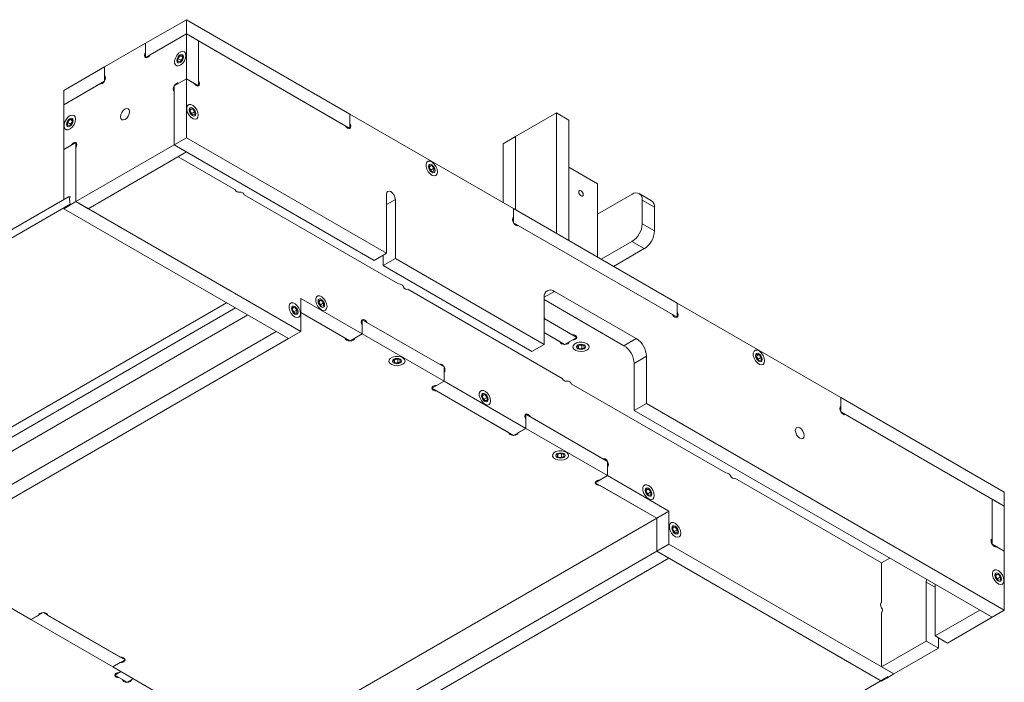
# Model space of a CAD drawing. Header units: millimetres. Extents: x 0 to 210, y 0 to 297.
# Tile 13 of 14: x 100 to 168, y 150 to 196. Entities that reach past the tile are written whole.
import ezdxf

# ---------------------------------------------------------------- set-up
doc = ezdxf.new("R2010")
doc.units = ezdxf.units.MM

msp = doc.modelspace()

# ---------------------------------------------------------------- linework, layer by layer
at = {"color": 7, "linetype": 'Continuous', "lineweight": 15}
for p, q in [((109.094, 194.641), (111.923, 196.273)), ((111.923, 196.273), (111.923, 195.294)), ((111.923, 196.273), (123.236, 189.742)), ((109.094, 193.661), (111.923, 195.294)), ((109.414, 193.846), (111.923, 195.294)), ((111.923, 195.294), (111.923, 192.191)), ((112.771, 194.804), (111.923, 195.294)), ((111.923, 195.294), (123.236, 188.762)), ((112.771, 192.07), (112.771, 194.804)), ((112.771, 194.804), (122.916, 188.947)), ((112.771, 194.804), (112.771, 191.701)), ((106.266, 193.008), (109.094, 194.641)), ((109.094, 194.641), (109.094, 194.03)), ((109.094, 194.641), (109.094, 193.661)), ((111.499, 193.786), (111.343, 193.593)), ((111.343, 193.593), (111.343, 193.385)), ((111.555, 193.47), (111.343, 193.593)), ((111.654, 193.772), (111.499, 193.786)), ((111.654, 193.697), (111.499, 193.786)), ((111.499, 193.372), (111.654, 193.565)), ((111.654, 193.594), (111.555, 193.47)), ((111.555, 193.47), (111.555, 193.442)), ((111.654, 193.565), (111.654, 193.772)), ((103.438, 191.375), (106.266, 193.008)), ((106.266, 192.398), (106.266, 193.008)), ((106.266, 193.008), (106.266, 192.028)), ((111.343, 193.385), (111.499, 193.372)), ((103.438, 190.395), (106.266, 192.028)), ((111.074, 191.701), (111.923, 192.191)), ((111.923, 192.191), (111.394, 191.886)), ((111.923, 188.108), (111.923, 192.191)), ((111.923, 192.191), (112.451, 191.886)), ((112.771, 191.701), (111.923, 192.191)), ((103.438, 190.395), (105.946, 191.843)), ((103.438, 191.375), (103.438, 190.395)), ((111.074, 187.618), (111.074, 191.701)), ((111.074, 191.331), (111.074, 187.618)), ((103.438, 187.292), (103.438, 190.395)), ((112.347, 190.112), (112.191, 190.098)), ((112.191, 190.022), (112.347, 190.112)), ((112.191, 190.098), (112.191, 189.891)), ((112.503, 189.918), (112.347, 190.112)), ((103.862, 189.378), (103.706, 189.184)), ((104.017, 189.364), (103.862, 189.378)), ((104.017, 189.288), (103.862, 189.378)), ((104.017, 189.156), (104.017, 189.364)), ((112.29, 189.796), (112.191, 189.919)), ((112.191, 189.891), (112.347, 189.697)), ((112.29, 189.796), (112.503, 189.918)), ((112.29, 189.767), (112.29, 189.796)), ((112.347, 189.697), (112.503, 189.711)), ((112.503, 189.711), (112.503, 189.918)), ((123.236, 189.132), (123.236, 189.742)), ((123.236, 189.742), (134.55, 183.211)), ((123.236, 189.742), (123.236, 188.762)), ((137.52, 189.826), (134.692, 188.193)), ((137.52, 181.497), (137.52, 189.826)), ((137.52, 189.826), (138.369, 189.336)), ((138.369, 181.007), (138.369, 189.336)), ((103.706, 189.184), (103.706, 188.977)), ((103.918, 189.062), (103.706, 189.184)), ((103.706, 188.977), (103.862, 188.963)), ((103.862, 188.963), (104.017, 189.156)), ((104.017, 189.185), (103.918, 189.062)), ((103.918, 189.062), (103.918, 189.033)), ((111.074, 187.618), (111.923, 188.108)), ((125.754, 180.124), (111.923, 188.108)), ((134.692, 188.193), (133.843, 187.703)), ((134.692, 188.193), (134.692, 183.129)), ((103.438, 187.292), (104.286, 187.782)), ((103.966, 187.597), (103.438, 187.292)), ((103.438, 183.835), (103.438, 187.292)), ((104.286, 183.699), (104.286, 187.782)), ((111.074, 187.618), (104.286, 183.699)), ((104.286, 183.699), (104.286, 187.413)), ((124.905, 179.634), (111.074, 187.618)), ((111.923, 187.128), (111.074, 187.618)), ((133.843, 187.703), (133.843, 183.619)), ((111.923, 187.128), (105.135, 183.21)), ((111.358, 186.802), (115.28, 184.539)), ((128.893, 186.194), (128.738, 186.18)), ((128.738, 186.104), (128.893, 186.194)), ((128.738, 186.18), (128.738, 185.973)), ((128.837, 185.878), (128.738, 186.001)), ((128.738, 185.973), (128.893, 185.779)), ((128.837, 185.878), (129.049, 186.001)), ((129.049, 186.001), (128.893, 186.194)), ((129.049, 185.793), (129.049, 186.001)), ((140.348, 184.927), (138.369, 186.07)), ((128.837, 185.85), (128.837, 185.878)), ((128.893, 185.779), (129.049, 185.793)), ((140.348, 179.864), (140.348, 184.927)), ((76.089, 168.046), (103.807, 184.048)), ((103.89, 183.52), (103.807, 184.048)), ((103.807, 184.048), (103.932, 184.005)), ((126.593, 178.007), (115.92, 184.169)), ((125.754, 184.206), (125.754, 180.124)), ((140.348, 182.824), (142.747, 184.204)), ((144.094, 183.763), (143.245, 184.253)), ((76.172, 167.518), (103.89, 183.52)), ((103.438, 183.21), (103.791, 183.414)), ((118.994, 174.229), (103.438, 183.21)), ((103.791, 183.414), (104.286, 183.699)), ((103.791, 183.414), (103.791, 183.423)), ((103.932, 183.505), (103.89, 183.52)), ((105.135, 183.21), (104.286, 183.699)), ((119.842, 174.719), (104.286, 183.699)), ((126.376, 179.764), (126.376, 183.847)), ((134.55, 183.211), (134.55, 182.601)), ((134.55, 183.211), (134.55, 182.231)), ((134.55, 183.211), (145.864, 176.68)), ((143.453, 183.794), (143.45, 182.16)), ((144.301, 183.304), (143.453, 183.794)), ((144.301, 183.304), (144.299, 181.67)), ((134.55, 182.231), (145.864, 175.7)), ((134.87, 182.046), (145.544, 175.885)), ((144.299, 181.67), (143.45, 182.16)), ((142.742, 180.936), (140.614, 179.711)), ((143.591, 180.446), (142.742, 180.936)), ((124.905, 179.634), (125.754, 180.124)), ((125.528, 179.275), (125.528, 179.993)), ((143.591, 180.446), (141.462, 179.221)), ((125.528, 179.275), (126.376, 179.764)), ((135.823, 173.331), (125.528, 179.275)), ((136.672, 173.821), (126.376, 179.764)), ((127.233, 177.638), (137.907, 171.476)), ((136.672, 177.087), (136.672, 173.821)), ((143.035, 174.23), (137.379, 177.495)), ((90.657, 162.818), (114.709, 176.703)), ((119.418, 176.396), (119.263, 176.382)), ((119.263, 176.306), (119.418, 176.396)), ((119.263, 176.382), (119.263, 176.175)), ((119.574, 176.203), (119.418, 176.396)), ((124.085, 174.556), (119.842, 177.005)), ((119.842, 177.005), (119.842, 174.719)), ((121.257, 176.886), (121.101, 176.872)), ((121.101, 176.796), (121.257, 176.886)), ((121.101, 176.872), (121.101, 176.665)), ((121.2, 176.57), (121.101, 176.693)), ((121.101, 176.665), (121.257, 176.471)), ((121.2, 176.57), (121.412, 176.693)), ((121.2, 176.542), (121.2, 176.57)), ((121.412, 176.693), (121.257, 176.886)), ((121.257, 176.471), (121.412, 176.485)), ((121.412, 176.485), (121.412, 176.693)), ((142.187, 173.74), (136.672, 176.924)), ((145.864, 176.069), (145.864, 176.68)), ((145.864, 176.68), (157.178, 170.148)), ((145.864, 176.68), (145.864, 175.7)), ((91.275, 162.473), (115.316, 176.352)), ((91.275, 161.494), (116.165, 175.862)), ((119.362, 176.08), (119.263, 176.203)), ((119.263, 176.175), (119.418, 175.981)), ((119.362, 176.08), (119.574, 176.203)), ((119.362, 176.052), (119.362, 176.08)), ((119.418, 175.981), (119.574, 175.995)), ((119.574, 175.995), (119.574, 176.203)), ((119.842, 176.026), (122.906, 174.257)), ((123.236, 174.066), (119.842, 176.026)), ((124.085, 175.536), (124.085, 174.556)), ((124.085, 175.536), (129.742, 172.27)), ((124.085, 175.166), (124.085, 174.556)), ((129.422, 172.455), (124.405, 175.351)), ((136.672, 175.618), (138.934, 174.312)), ((136.709, 175.597), (138.614, 174.497)), ((118.145, 174.719), (91.275, 159.207)), ((118.994, 174.229), (118.145, 174.719)), ((118.994, 174.229), (119.842, 174.719)), ((123.236, 174.066), (124.085, 174.556)), ((123.567, 174.257), (124.085, 174.556)), ((124.085, 174.556), (129.742, 171.29)), ((136.672, 174.639), (138.086, 173.822)), ((137.766, 174.007), (136.672, 174.639)), ((118.994, 174.229), (92.124, 158.717)), ((135.823, 173.331), (136.672, 173.821)), ((138.934, 174.312), (138.086, 173.822)), ((138.614, 174.127), (138.406, 174.007)), ((139.151, 173.8), (138.972, 173.697)), ((138.972, 173.697), (139.037, 173.555)), ((139.037, 173.735), (139.037, 173.555)), ((139.127, 173.786), (139.283, 173.762)), ((139.397, 173.763), (139.151, 173.8)), ((139.283, 173.762), (139.307, 173.776)), ((139.283, 173.762), (139.283, 173.517)), ((139.462, 173.621), (139.397, 173.763)), ((142.187, 173.74), (143.035, 174.23)), ((139.037, 173.555), (139.283, 173.517)), ((139.283, 173.517), (139.462, 173.621)), ((142.894, 172.515), (143.743, 173.005)), ((143.743, 169.739), (143.743, 173.005)), ((151.521, 173.132), (151.365, 173.118)), ((151.365, 173.042), (151.521, 173.132)), ((151.365, 173.118), (151.365, 172.91)), ((151.676, 172.938), (151.521, 173.132)), ((126.423, 172.82), (126.244, 172.716)), ((126.244, 172.716), (126.31, 172.575)), ((126.31, 172.754), (126.31, 172.575)), ((126.31, 172.575), (126.555, 172.537)), ((126.399, 172.806), (126.555, 172.782)), ((126.669, 172.782), (126.423, 172.82)), ((126.555, 172.782), (126.58, 172.796)), ((126.555, 172.782), (126.555, 172.537)), ((126.555, 172.537), (126.735, 172.64)), ((126.735, 172.64), (126.669, 172.782)), ((142.894, 169.249), (142.894, 172.515)), ((151.464, 172.816), (151.365, 172.939)), ((151.365, 172.91), (151.521, 172.717)), ((151.464, 172.816), (151.676, 172.938)), ((151.464, 172.787), (151.464, 172.816)), ((151.521, 172.717), (151.676, 172.731)), ((151.676, 172.731), (151.676, 172.938)), ((129.742, 172.27), (129.742, 171.29)), ((129.742, 171.29), (129.742, 171.901)), ((128.893, 170.801), (129.742, 171.29)), ((129.742, 171.29), (129.223, 170.991)), ((135.399, 168.025), (129.742, 171.29)), ((149.221, 164.945), (138.547, 171.107)), ((134.55, 167.535), (128.893, 170.801)), ((129.223, 170.61), (134.22, 167.726)), ((132.57, 170.355), (132.415, 170.341)), ((132.415, 170.265), (132.57, 170.355)), ((132.415, 170.341), (132.415, 170.134)), ((132.726, 170.161), (132.57, 170.355)), ((132.514, 170.039), (132.415, 170.162)), ((132.415, 170.134), (132.57, 169.94)), ((132.514, 170.039), (132.726, 170.161)), ((132.514, 170.011), (132.514, 170.039)), ((132.57, 169.94), (132.726, 169.954)), ((132.726, 169.954), (132.726, 170.161)), ((142.894, 169.249), (143.743, 169.739)), ((168.491, 155.452), (143.743, 169.739)), ((157.178, 170.148), (157.178, 169.538)), ((157.178, 170.148), (157.178, 169.169)), ((157.178, 170.148), (168.491, 163.617)), ((135.399, 169.005), (135.399, 168.025)), ((135.399, 169.005), (141.056, 165.739)), ((167.643, 154.962), (142.894, 169.249)), ((157.178, 169.169), (168.491, 162.637)), ((157.498, 168.984), (167.643, 163.127)), ((135.399, 168.635), (135.399, 168.025)), ((140.736, 165.924), (135.719, 168.82)), ((134.55, 167.535), (135.399, 168.025)), ((134.88, 167.726), (135.399, 168.025)), ((135.399, 168.025), (141.056, 164.759)), ((137.737, 166.289), (137.558, 166.185)), ((137.558, 166.185), (137.623, 166.043)), ((137.623, 166.223), (137.623, 166.043)), ((137.713, 166.275), (137.869, 166.25)), ((137.983, 166.251), (137.737, 166.289)), ((137.869, 166.25), (137.893, 166.265)), ((137.869, 166.25), (137.869, 166.005)), ((138.048, 166.109), (137.983, 166.251)), ((137.623, 166.043), (137.869, 166.005)), ((137.869, 166.005), (138.048, 166.109)), ((141.056, 165.739), (141.056, 164.759)), ((141.056, 164.759), (141.056, 165.37)), ((140.207, 164.269), (141.056, 164.759)), ((144.45, 161.82), (140.207, 164.269)), ((141.056, 164.759), (140.537, 164.46)), ((145.298, 162.31), (141.056, 164.759)), ((149.861, 164.575), (160.006, 158.719)), ((140.537, 164.079), (144.45, 161.82)), ((143.884, 163.824), (143.728, 163.81)), ((143.728, 163.734), (143.884, 163.824)), ((143.728, 163.81), (143.728, 163.602)), ((143.827, 163.508), (143.728, 163.631)), ((143.728, 163.602), (143.884, 163.409)), ((143.827, 163.508), (144.04, 163.63)), ((143.827, 163.479), (143.827, 163.508)), ((144.04, 163.63), (143.884, 163.824)), ((144.04, 163.423), (144.04, 163.63)), ((168.491, 163.617), (168.491, 162.637)), ((143.884, 163.409), (144.04, 163.423)), ((167.643, 163.127), (167.643, 160.394)), ((167.643, 163.127), (167.643, 160.024)), ((168.491, 162.637), (167.643, 163.127)), ((144.45, 161.82), (145.298, 162.31)), ((145.298, 160.024), (145.298, 162.31)), ((168.491, 162.637), (168.491, 159.534)), ((117.58, 146.308), (144.45, 161.82)), ((144.45, 161.82), (144.45, 159.534)), ((145.723, 161.211), (145.567, 161.197)), ((145.567, 161.121), (145.723, 161.211)), ((145.567, 161.197), (145.567, 160.99)), ((145.666, 160.895), (145.567, 161.018)), ((145.567, 160.99), (145.723, 160.796)), ((145.666, 160.895), (145.878, 161.017)), ((145.666, 160.866), (145.666, 160.895)), ((145.878, 161.017), (145.723, 161.211)), ((145.723, 160.796), (145.878, 160.81)), ((145.878, 160.81), (145.878, 161.017)), ((144.45, 159.534), (145.298, 160.024)), ((160.855, 151.043), (145.298, 160.024)), ((168.491, 159.534), (167.643, 160.024)), ((144.45, 159.534), (117.58, 144.022)), ((145.298, 159.044), (144.45, 159.534)), ((160.006, 150.553), (144.45, 159.534)), ((167.963, 159.84), (168.491, 159.534)), ((168.491, 159.534), (168.491, 155.452)), ((145.298, 159.044), (118.428, 143.532)), ((160.006, 158.719), (160.571, 159.045)), ((160.006, 158.719), (160.006, 155.985)), ((101.175, 154.799), (95.518, 158.065)), ((163.089, 157.395), (163.089, 153.313)), ((168.067, 157.945), (167.912, 157.932)), ((167.912, 157.856), (168.067, 157.945)), ((167.912, 157.932), (167.912, 157.724)), ((168.011, 157.629), (167.912, 157.753)), ((167.912, 157.724), (168.067, 157.531)), ((168.011, 157.629), (168.223, 157.752)), ((168.011, 157.601), (168.011, 157.629)), ((168.223, 157.752), (168.067, 157.945)), ((168.067, 157.531), (168.223, 157.545)), ((168.223, 157.545), (168.223, 157.752)), ((163.711, 153.672), (163.711, 157.232)), ((102.023, 155.289), (101.175, 154.799)), ((102.023, 155.289), (107.68, 152.023)), ((166.794, 155.452), (163.711, 153.672)), ((167.643, 154.962), (166.794, 155.452)), ((167.643, 154.962), (168.491, 155.452)), ((101.693, 155.098), (101.175, 154.799)), ((101.175, 154.799), (106.832, 151.533)), ((107.35, 152.214), (102.353, 155.098)), ((160.006, 151.533), (160.006, 155.246)), ((167.643, 154.962), (164.56, 153.182)), ((163.089, 153.313), (160.006, 151.533)), ((163.938, 152.823), (163.089, 153.313)), ((164.56, 153.182), (163.711, 153.672)), ((163.938, 153.541), (163.938, 152.823)), ((163.938, 152.823), (160.855, 151.043)), ((107.68, 152.023), (106.832, 151.533)), ((106.832, 151.533), (107.35, 151.833)), ((112.488, 148.268), (106.832, 151.533)), ((106.973, 150.963), (107.397, 151.207)), ((107.293, 151.147), (107.397, 151.207)), ((160.855, 151.043), (160.006, 151.533)), ((106.973, 150.963), (107.822, 150.473)), ((107.502, 150.658), (107.293, 150.778)), ((107.822, 150.473), (108.245, 150.717)), ((108.245, 150.717), (108.142, 150.658)), ((132.74, 134.862), (160.459, 150.863)), ((160.006, 150.553), (160.36, 150.757)), ((160.36, 150.757), (160.855, 151.043))]:
    msp.add_line(p, q, dxfattribs=at)
at = {"color": 8, "linetype": 'Continuous', "lineweight": 15}
for p, q in [((125.754, 183.488), (126.376, 183.847)), ((136.672, 177.087), (137.379, 177.495)), ((163.711, 157.036), (163.089, 157.395))]:
    msp.add_line(p, q, dxfattribs=at)
at = {"color": 7, "linetype": 'Continuous', "lineweight": 15, "flags": 128}
for points in [[(111.895, 193.808), (111.868, 193.957), (111.791, 194.056), (111.675, 194.09), (111.535, 194.055), (111.39, 193.956), (111.26, 193.806), (111.162, 193.625), (111.109, 193.438), (111.109, 193.27), (111.162, 193.144), (111.26, 193.076), (111.39, 193.077), (111.535, 193.145), (111.675, 193.272), (111.791, 193.44), (111.868, 193.627), (111.895, 193.808)], [(109.094, 194.03), (109.045, 193.917), (109.028, 193.807), (109.045, 193.717), (109.094, 193.661), (109.168, 193.647), (109.254, 193.677), (109.341, 193.747), (109.414, 193.846)], [(111.725, 193.71), (111.708, 193.6), (111.659, 193.487), (111.585, 193.388), (111.499, 193.318), (111.412, 193.288), (111.339, 193.302), (111.289, 193.358), (111.272, 193.448), (111.289, 193.558), (111.339, 193.671), (111.412, 193.77), (111.499, 193.84), (111.585, 193.87), (111.659, 193.856), (111.708, 193.8), (111.725, 193.71)], [(105.946, 191.843), (106.019, 191.829), (106.106, 191.859), (106.193, 191.929), (106.266, 192.028), (106.315, 192.141), (106.332, 192.251), (106.315, 192.341), (106.266, 192.398)], [(112.451, 191.886), (112.525, 191.787), (112.611, 191.717), (112.698, 191.687), (112.771, 191.701), (112.82, 191.757), (112.838, 191.847), (112.82, 191.957), (112.771, 192.07)], [(111.394, 191.886), (111.321, 191.9), (111.234, 191.87), (111.148, 191.8), (111.074, 191.701), (111.025, 191.588), (111.008, 191.478), (111.025, 191.388), (111.074, 191.331)], [(107.369, 189.562), (107.393, 189.713), (107.46, 189.869), (107.561, 190.005), (107.68, 190.101), (107.799, 190.142), (107.9, 190.123), (107.968, 190.045), (107.991, 189.921), (107.968, 189.77), (107.9, 189.615), (107.799, 189.478), (107.68, 189.382), (107.561, 189.341), (107.46, 189.361), (107.393, 189.438), (107.369, 189.562)], [(112.743, 189.676), (112.716, 189.857), (112.64, 190.044), (112.524, 190.212), (112.384, 190.339), (112.239, 190.407), (112.108, 190.407), (112.01, 190.34), (111.958, 190.213), (111.958, 190.045), (112.01, 189.858), (112.108, 189.677), (112.239, 189.527), (112.384, 189.428), (112.524, 189.393), (112.64, 189.428), (112.716, 189.526), (112.743, 189.676)], [(112.121, 190.035), (112.138, 190.125), (112.187, 190.182), (112.26, 190.196), (112.347, 190.166), (112.434, 190.096), (112.507, 189.997), (112.556, 189.884), (112.573, 189.774), (112.556, 189.684), (112.507, 189.627), (112.434, 189.613), (112.347, 189.643), (112.26, 189.713), (112.187, 189.812), (112.138, 189.925), (112.121, 190.035)], [(104.258, 189.399), (104.231, 189.549), (104.154, 189.647), (104.038, 189.682), (103.898, 189.647), (103.753, 189.548), (103.623, 189.397), (103.525, 189.217), (103.473, 189.03), (103.473, 188.862), (103.525, 188.735), (103.623, 188.668), (103.753, 188.668), (103.898, 188.736), (104.038, 188.863), (104.154, 189.031), (104.231, 189.218), (104.258, 189.399)], [(103.636, 189.04), (103.653, 189.15), (103.702, 189.263), (103.775, 189.362), (103.862, 189.432), (103.948, 189.462), (104.022, 189.447), (104.071, 189.391), (104.088, 189.301), (104.071, 189.191), (104.022, 189.078), (103.948, 188.979), (103.862, 188.909), (103.775, 188.879), (103.702, 188.893), (103.653, 188.95), (103.636, 189.04)], [(122.916, 188.947), (122.99, 188.848), (123.076, 188.778), (123.163, 188.748), (123.236, 188.762), (123.286, 188.819), (123.303, 188.909), (123.286, 189.019), (123.236, 189.132)], [(104.286, 187.413), (104.335, 187.526), (104.352, 187.636), (104.335, 187.726), (104.286, 187.782), (104.213, 187.796), (104.126, 187.766), (104.039, 187.696), (103.966, 187.597)], [(129.289, 185.758), (129.263, 185.939), (129.186, 186.126), (129.07, 186.294), (128.93, 186.421), (128.785, 186.489), (128.655, 186.489), (128.557, 186.422), (128.504, 186.295), (128.504, 186.127), (128.557, 185.94), (128.655, 185.76), (128.785, 185.609), (128.93, 185.51), (129.07, 185.475), (129.186, 185.51), (129.263, 185.608), (129.289, 185.758)], [(128.667, 186.117), (128.684, 186.207), (128.733, 186.264), (128.807, 186.278), (128.893, 186.248), (128.98, 186.178), (129.053, 186.079), (129.102, 185.966), (129.12, 185.856), (129.102, 185.766), (129.053, 185.71), (128.98, 185.695), (128.893, 185.725), (128.807, 185.795), (128.733, 185.894), (128.684, 186.007), (128.667, 186.117)], [(115.28, 184.539), (115.353, 184.439), (115.44, 184.37), (115.526, 184.34), (115.6, 184.354)], [(115.92, 184.169), (115.895, 184.24), (115.826, 184.3), (115.722, 184.34), (115.6, 184.354), (115.499, 184.344)], [(126.376, 183.847), (126.352, 183.998), (126.285, 184.154), (126.184, 184.29), (126.065, 184.386), (125.946, 184.427), (125.845, 184.408), (125.777, 184.33), (125.754, 184.206)], [(139.373, 184.184), (139.361, 184.26), (139.327, 184.337), (139.277, 184.405), (139.217, 184.453), (139.158, 184.474), (139.107, 184.464), (139.073, 184.425), (139.062, 184.364), (139.073, 184.288), (139.107, 184.21), (139.158, 184.142), (139.217, 184.094), (139.277, 184.073), (139.327, 184.083), (139.361, 184.122), (139.373, 184.184)], [(134.55, 182.601), (134.501, 182.544), (134.484, 182.454), (134.501, 182.344), (134.55, 182.231), (134.624, 182.132), (134.71, 182.062), (134.797, 182.032), (134.87, 182.046)], [(126.913, 177.823), (126.889, 177.893), (126.82, 177.953), (126.716, 177.993), (126.593, 178.007)], [(126.871, 177.914), (126.913, 177.823), (126.987, 177.724), (127.073, 177.654), (127.16, 177.624), (127.233, 177.638)], [(121.653, 176.45), (121.626, 176.631), (121.549, 176.818), (121.433, 176.986), (121.293, 177.113), (121.148, 177.181), (121.018, 177.181), (120.92, 177.114), (120.867, 176.988), (120.867, 176.82), (120.92, 176.632), (121.018, 176.452), (121.148, 176.302), (121.293, 176.202), (121.433, 176.168), (121.549, 176.202), (121.626, 176.3), (121.653, 176.45)], [(119.814, 175.96), (119.787, 176.141), (119.711, 176.328), (119.595, 176.496), (119.455, 176.623), (119.31, 176.691), (119.179, 176.691), (119.081, 176.624), (119.029, 176.497), (119.029, 176.329), (119.081, 176.142), (119.179, 175.962), (119.31, 175.811), (119.455, 175.712), (119.595, 175.678), (119.711, 175.712), (119.787, 175.81), (119.814, 175.96)], [(119.192, 176.319), (119.209, 176.409), (119.258, 176.466), (119.332, 176.48), (119.418, 176.45), (119.505, 176.38), (119.578, 176.281), (119.627, 176.168), (119.644, 176.058), (119.627, 175.968), (119.578, 175.912), (119.505, 175.897), (119.418, 175.927), (119.332, 175.997), (119.258, 176.096), (119.209, 176.209), (119.192, 176.319)], [(121.483, 176.548), (121.466, 176.458), (121.417, 176.402), (121.343, 176.387), (121.257, 176.418), (121.17, 176.487), (121.097, 176.586), (121.048, 176.7), (121.03, 176.809), (121.048, 176.9), (121.097, 176.956), (121.17, 176.97), (121.257, 176.94), (121.343, 176.87), (121.417, 176.771), (121.466, 176.658), (121.483, 176.548)], [(145.544, 175.885), (145.617, 175.786), (145.704, 175.716), (145.791, 175.686), (145.864, 175.7), (145.913, 175.756), (145.93, 175.846), (145.913, 175.956), (145.864, 176.069)], [(124.405, 175.351), (124.332, 175.45), (124.245, 175.52), (124.158, 175.55), (124.085, 175.536), (124.036, 175.479), (124.019, 175.389), (124.036, 175.28), (124.085, 175.166)], [(136.672, 175.683), (136.684, 175.667), (136.709, 175.597)], [(138.614, 174.497), (138.737, 174.483), (138.841, 174.443), (138.91, 174.383), (138.934, 174.312), (138.91, 174.241), (138.841, 174.181), (138.737, 174.141), (138.614, 174.127)], [(122.906, 174.257), (122.932, 174.184), (123.003, 174.122), (123.11, 174.081), (123.236, 174.066), (123.363, 174.081), (123.47, 174.122), (123.541, 174.184), (123.567, 174.257)], [(138.406, 174.007), (138.381, 173.936), (138.312, 173.876), (138.208, 173.836), (138.086, 173.822), (137.963, 173.836), (137.859, 173.876), (137.79, 173.936), (137.766, 174.007)], [(139.613, 173.43), (139.729, 173.528), (139.777, 173.644), (139.748, 173.762), (139.648, 173.865), (139.49, 173.941), (139.294, 173.979), (139.089, 173.974), (138.901, 173.926), (138.755, 173.842), (138.672, 173.733), (138.662, 173.614), (138.728, 173.502), (138.859, 173.41), (139.039, 173.352), (139.243, 173.336), (139.443, 173.363), (139.613, 173.43)], [(138.991, 173.528), (138.921, 173.588), (138.897, 173.659), (138.921, 173.73), (138.991, 173.789), (139.095, 173.83), (139.217, 173.844), (139.34, 173.83), (139.443, 173.789), (139.513, 173.73), (139.537, 173.659), (139.513, 173.588), (139.443, 173.528), (139.34, 173.488), (139.217, 173.474), (139.095, 173.488), (138.991, 173.528)], [(126.885, 172.45), (127.001, 172.548), (127.049, 172.663), (127.02, 172.781), (126.92, 172.885), (126.762, 172.961), (126.567, 172.999), (126.361, 172.993), (126.173, 172.945), (126.027, 172.861), (125.944, 172.752), (125.935, 172.634), (126, 172.521), (126.131, 172.43), (126.311, 172.372), (126.515, 172.355), (126.715, 172.383), (126.885, 172.45)], [(151.917, 172.696), (151.89, 172.876), (151.813, 173.063), (151.697, 173.232), (151.557, 173.358), (151.412, 173.427), (151.282, 173.427), (151.184, 173.359), (151.132, 173.233), (151.132, 173.065), (151.184, 172.878), (151.282, 172.697), (151.412, 172.547), (151.557, 172.448), (151.697, 172.413), (151.813, 172.447), (151.89, 172.546), (151.917, 172.696)], [(151.747, 172.794), (151.73, 172.703), (151.681, 172.647), (151.607, 172.633), (151.521, 172.663), (151.434, 172.733), (151.361, 172.832), (151.312, 172.945), (151.294, 173.055), (151.312, 173.145), (151.361, 173.201), (151.434, 173.216), (151.521, 173.185), (151.607, 173.116), (151.681, 173.017), (151.73, 172.903), (151.747, 172.794)], [(126.715, 172.548), (126.612, 172.508), (126.489, 172.494), (126.367, 172.508), (126.263, 172.548), (126.194, 172.608), (126.169, 172.678), (126.194, 172.749), (126.263, 172.809), (126.367, 172.849), (126.489, 172.863), (126.612, 172.849), (126.715, 172.809), (126.785, 172.749), (126.809, 172.678), (126.785, 172.608), (126.715, 172.548)], [(129.742, 171.901), (129.791, 171.957), (129.808, 172.047), (129.791, 172.157), (129.742, 172.27), (129.668, 172.369), (129.582, 172.439), (129.495, 172.469), (129.422, 172.455)], [(129.223, 170.991), (129.097, 170.977), (128.99, 170.935), (128.918, 170.874), (128.893, 170.801), (128.918, 170.728), (128.99, 170.666), (129.097, 170.625), (129.223, 170.61)], [(137.907, 171.476), (137.981, 171.377), (138.067, 171.307), (138.154, 171.277), (138.227, 171.291)], [(138.547, 171.107), (138.523, 171.177), (138.453, 171.237), (138.35, 171.277), (138.227, 171.291), (138.127, 171.282)], [(132.966, 169.919), (132.94, 170.1), (132.863, 170.287), (132.747, 170.455), (132.607, 170.582), (132.462, 170.65), (132.332, 170.65), (132.234, 170.583), (132.181, 170.456), (132.181, 170.288), (132.234, 170.101), (132.332, 169.92), (132.462, 169.77), (132.607, 169.671), (132.747, 169.636), (132.863, 169.671), (132.94, 169.769), (132.966, 169.919)], [(132.344, 170.278), (132.361, 170.368), (132.41, 170.425), (132.484, 170.439), (132.57, 170.409), (132.657, 170.339), (132.73, 170.24), (132.779, 170.127), (132.797, 170.017), (132.779, 169.927), (132.73, 169.87), (132.657, 169.856), (132.57, 169.886), (132.484, 169.956), (132.41, 170.055), (132.361, 170.168), (132.344, 170.278)], [(135.719, 168.82), (135.645, 168.919), (135.559, 168.989), (135.472, 169.019), (135.399, 169.005), (135.35, 168.948), (135.332, 168.858), (135.35, 168.748), (135.399, 168.635)], [(157.178, 169.538), (157.129, 169.482), (157.111, 169.392), (157.129, 169.282), (157.178, 169.169), (157.251, 169.07), (157.338, 169), (157.424, 168.97), (157.498, 168.984)], [(134.22, 167.726), (134.245, 167.653), (134.317, 167.591), (134.424, 167.549), (134.55, 167.535), (134.677, 167.549), (134.784, 167.591), (134.855, 167.653), (134.88, 167.726)], [(154.038, 167.878), (154.062, 168.002), (154.129, 168.08), (154.23, 168.099), (154.349, 168.058), (154.468, 167.962), (154.569, 167.826), (154.637, 167.67), (154.66, 167.519), (154.637, 167.395), (154.569, 167.317), (154.468, 167.298), (154.349, 167.339), (154.23, 167.435), (154.129, 167.572), (154.062, 167.727), (154.038, 167.878)], [(138.199, 165.918), (138.315, 166.017), (138.362, 166.132), (138.334, 166.25), (138.234, 166.354), (138.075, 166.43), (137.88, 166.467), (137.675, 166.462), (137.486, 166.414), (137.341, 166.33), (137.258, 166.221), (137.248, 166.102), (137.314, 165.99), (137.445, 165.898), (137.625, 165.841), (137.829, 165.824), (138.029, 165.851), (138.199, 165.918)], [(137.577, 166.278), (137.68, 166.318), (137.803, 166.332), (137.925, 166.318), (138.029, 166.278), (138.099, 166.218), (138.123, 166.147), (138.099, 166.076), (138.029, 166.016), (137.925, 165.976), (137.803, 165.962), (137.68, 165.976), (137.577, 166.016), (137.507, 166.076), (137.483, 166.147), (137.507, 166.218), (137.577, 166.278)], [(141.056, 165.37), (141.105, 165.426), (141.122, 165.516), (141.105, 165.626), (141.056, 165.739), (140.982, 165.838), (140.896, 165.908), (140.809, 165.938), (140.736, 165.924)], [(149.541, 164.76), (149.517, 164.831), (149.447, 164.891), (149.343, 164.931), (149.221, 164.945)], [(149.499, 164.852), (149.541, 164.76), (149.614, 164.661), (149.701, 164.591), (149.787, 164.561), (149.861, 164.575)], [(140.537, 164.46), (140.411, 164.445), (140.304, 164.404), (140.232, 164.342), (140.207, 164.269), (140.232, 164.196), (140.304, 164.135), (140.411, 164.093), (140.537, 164.079)], [(144.28, 163.388), (144.253, 163.568), (144.177, 163.755), (144.061, 163.924), (143.921, 164.051), (143.776, 164.119), (143.645, 164.119), (143.547, 164.051), (143.495, 163.925), (143.495, 163.757), (143.547, 163.57), (143.645, 163.389), (143.776, 163.239), (143.921, 163.14), (144.061, 163.105), (144.177, 163.139), (144.253, 163.238), (144.28, 163.388)], [(143.658, 163.747), (143.675, 163.837), (143.724, 163.893), (143.797, 163.908), (143.884, 163.878), (143.971, 163.808), (144.044, 163.709), (144.093, 163.596), (144.11, 163.486), (144.093, 163.396), (144.044, 163.339), (143.971, 163.325), (143.884, 163.355), (143.797, 163.425), (143.724, 163.524), (143.675, 163.637), (143.658, 163.747)], [(146.118, 160.775), (146.092, 160.956), (146.015, 161.143), (145.899, 161.311), (145.759, 161.438), (145.614, 161.506), (145.484, 161.506), (145.386, 161.439), (145.333, 161.312), (145.333, 161.144), (145.386, 160.957), (145.484, 160.776), (145.614, 160.626), (145.759, 160.527), (145.899, 160.492), (146.015, 160.527), (146.092, 160.625), (146.118, 160.775)], [(145.949, 160.873), (145.932, 160.783), (145.883, 160.726), (145.809, 160.712), (145.723, 160.742), (145.636, 160.812), (145.563, 160.911), (145.513, 161.024), (145.496, 161.134), (145.513, 161.224), (145.563, 161.281), (145.636, 161.295), (145.723, 161.265), (145.809, 161.195), (145.883, 161.096), (145.932, 160.983), (145.949, 160.873)], [(167.643, 160.394), (167.594, 160.337), (167.577, 160.247), (167.594, 160.137), (167.643, 160.024), (167.716, 159.925), (167.803, 159.855), (167.889, 159.825), (167.963, 159.84)], [(168.463, 157.509), (168.436, 157.69), (168.36, 157.877), (168.244, 158.045), (168.104, 158.172), (167.959, 158.24), (167.828, 158.241), (167.73, 158.173), (167.678, 158.047), (167.678, 157.879), (167.73, 157.692), (167.828, 157.511), (167.959, 157.361), (168.104, 157.262), (168.244, 157.227), (168.36, 157.261), (168.436, 157.36), (168.463, 157.509)], [(168.293, 157.607), (168.276, 157.517), (168.227, 157.461), (168.154, 157.447), (168.067, 157.477), (167.98, 157.547), (167.907, 157.646), (167.858, 157.759), (167.841, 157.869), (167.858, 157.959), (167.907, 158.015), (167.98, 158.029), (168.067, 157.999), (168.154, 157.929), (168.227, 157.83), (168.276, 157.717), (168.293, 157.607)], [(163.121, 157.572), (163.113, 157.547), (163.089, 157.395)], [(160.006, 155.985), (159.957, 155.929), (159.94, 155.839), (159.957, 155.729), (160.006, 155.616), (160.064, 155.533)], [(102.353, 155.098), (102.328, 155.171), (102.257, 155.233), (102.15, 155.274), (102.023, 155.289), (101.897, 155.274), (101.79, 155.233), (101.718, 155.171), (101.693, 155.098)], [(160.006, 155.246), (160.055, 155.359), (160.072, 155.469), (160.055, 155.559), (160.006, 155.616), (160.006, 155.616)], [(107.35, 151.833), (107.476, 151.847), (107.583, 151.888), (107.655, 151.95), (107.68, 152.023), (107.655, 152.096), (107.583, 152.158), (107.476, 152.199), (107.35, 152.214)], [(107.293, 150.778), (107.171, 150.792), (107.067, 150.832), (106.997, 150.892), (106.973, 150.963), (106.997, 151.033), (107.067, 151.093), (107.171, 151.133), (107.293, 151.147)], [(108.142, 150.658), (108.117, 150.587), (108.048, 150.527), (107.944, 150.487), (107.822, 150.473), (107.699, 150.487), (107.595, 150.527), (107.526, 150.587), (107.502, 150.658)]]:
    msp.add_lwpolyline(points, dxfattribs=at)
at = {"color": 7, "linetype": 'Continuous', "lineweight": 15}
for centre, radius, start, end in [((143.022, 183.865), 0.437, 350.62789, 129.04506), ((143.81, 183.359), 0.494, 353.64134, 54.92354), ((141.915, 182.231), 1.537, 302.55264, 357.34226), ((142.764, 181.741), 1.537, 302.55264, 357.34226), ((137.103, 177.157), 0.437, 50.79673, 189.21405), ((141.359, 172.445), 1.537, 2.60549, 57.3945), ((142.207, 172.935), 1.537, 2.60549, 57.3945)]:
    msp.add_arc(centre, radius, start, end, dxfattribs=at)

doc.saveas('drawing.dxf')
